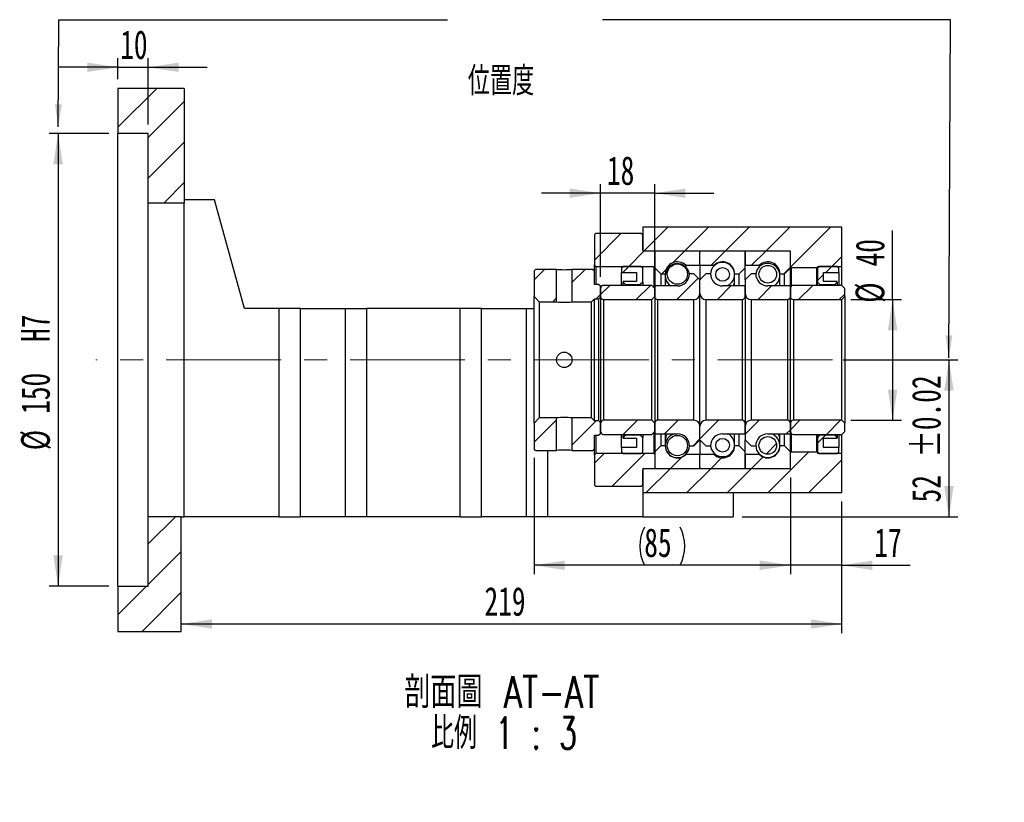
# Model space of a CAD drawing. Header units: millimetres. Extents: x 21 to 284, y 4 to 206.
# Tile 2 of 4: x 175 to 284, y 4 to 90. Entities that reach past the tile are written whole.
import ezdxf

# ---------------------------------------------------------------- set-up
doc = ezdxf.new("R2010")
doc.units = ezdxf.units.MM
doc.linetypes.add('CENTERX2', pattern=[20.32, 12.7, -2.54, 2.54, -2.54])
doc.layers.add('圖層0', color=7, linetype='Continuous')
doc.styles.add('SLDTEXTSTYLE0', font='TXT', dxfattribs={"width": 0.7})
doc.styles.add('SLDTEXTSTYLE1', font='TXT', dxfattribs={"width": 0.7, "bigfont": 'bigfont'})
doc.styles.add('SLDTEXTSTYLE4', font='TXT', dxfattribs={"width": 0.75, "bigfont": 'bigfont'})
doc.styles.add('SLDTEXTSTYLE5', font='TXT', dxfattribs={"width": 0.65625, "bigfont": 'bigfont'})
doc.dimstyles.new('SLDDIMSTYLE3', dxfattribs={"dimtxt": 3.389974, "dimasz": 2.5, "dimexe": 0, "dimexo": 0.0625, "dimgap": 0.847493, "dimtad": 1, "dimlfac": 3, "dimrnd": 1e-09, "dimzin": 12, "dimdsep": 46, "dimtxsty": 'SLDTEXTSTYLE0', "dimsah": 1, "dimcen": 0.09, "dimadec": 0, "dimazin": 3, "dimtfac": 1, "dimtofl": 0, "dimtmove": 0, "dimatfit": 3, "dimfxl": 0, "dimfrac": 2, "dimtolj": 1, "dimtzin": 12, "dimarcsym": 0})
doc.dimstyles.new('SLDDIMSTYLE5', dxfattribs={"dimtxt": 3.389974, "dimasz": 2.5, "dimexe": 0, "dimexo": 0.0625, "dimgap": 0.847493, "dimtad": 1, "dimlfac": 3, "dimrnd": 1e-09, "dimzin": 12, "dimdsep": 46, "dimtxsty": 'SLDTEXTSTYLE0', "dimsah": 1, "dimcen": 0.09, "dimadec": 0, "dimazin": 3, "dimtol": 1, "dimtp": 0.02, "dimtm": 0.02, "dimtfac": 1, "dimtofl": 0, "dimtmove": 0, "dimatfit": 3, "dimfxl": 0, "dimfrac": 2, "dimtolj": 1, "dimarcsym": 0})
doc.dimstyles.new('SLDDIMSTYLE6', dxfattribs={"dimtxt": 3.389974, "dimasz": 2.5, "dimexe": 0, "dimexo": 0.0625, "dimgap": 0.847493, "dimtad": 1, "dimlfac": 3, "dimrnd": 1e-09, "dimzin": 12, "dimdsep": 46, "dimtxsty": 'SLDTEXTSTYLE0', "dimsah": 1, "dimcen": 0.09, "dimadec": 0, "dimazin": 3, "dimtfac": 1, "dimtmove": 0, "dimatfit": 0, "dimfxl": 0, "dimfrac": 2, "dimtolj": 1, "dimtzin": 12, "dimarcsym": 0})

# ---------------------------------------------------------------- blocks, each defined once
blk = doc.blocks.new('_D_12')
at = {"layer": '圖層0', "color": 7}
for p, q in [((266.46, 52.82), (279.15, 52.82)), ((278.15, 52.82), (278.15, 35.48)), ((255.29, 35.48), (279.15, 35.48))]:
    blk.add_line(p, q, dxfattribs=at)
for points in [[(278.15, 52.82), (277.63, 49.43), (278.67, 49.43)], [(278.15, 35.48), (278.67, 38.87), (277.63, 38.87)]]:
    blk.add_solid(points, dxfattribs=at)
at = {"layer": '圖層0', "color": 7, "char_height": 3.175, "attachment_point": 1, "rotation": 90, "style": 'SLDTEXTSTYLE0'}
for s, insert in [('±0.02', (274.05, 42.03)), ('52', (274.05, 37.06))]:
    blk.add_mtext(s, dxfattribs=dict(at, insert=insert))
blk = doc.blocks.new('_D_13')
at = {"layer": '圖層0', "color": 7}
for p, q in [((260.63, 39.82), (260.63, 29.12)), ((266.29, 37.15), (266.29, 29.12)), ((260.63, 30.12), (254.11, 30.12)), ((266.29, 30.12), (260.63, 30.12)), ((266.29, 30.12), (273.87, 30.12))]:
    blk.add_line(p, q, dxfattribs=at)
for points in [[(260.63, 30.12), (257.24, 30.64), (257.24, 29.59)], [(266.29, 30.12), (269.68, 29.59), (269.68, 30.64)]]:
    blk.add_solid(points, dxfattribs=at)
at = {"layer": '圖層0', "color": 7, "insert": (269.9, 34.21), "char_height": 3.175, "attachment_point": 1, "style": 'SLDTEXTSTYLE0'}
blk.add_mtext('17', dxfattribs=at)
blk = doc.blocks.new('_D_14')
at = {"layer": '圖層0', "color": 7}
for p, q in [((186.29, 83.82), (186.29, 86.14)), ((189.63, 78.82), (189.63, 86.14)), ((186.29, 85.14), (179.77, 85.14)), ((186.29, 85.14), (189.63, 85.14)), ((189.63, 85.14), (196.15, 85.14))]:
    blk.add_line(p, q, dxfattribs=at)
for points in [[(186.29, 85.14), (182.9, 85.66), (182.9, 84.62)], [(189.63, 85.14), (193.02, 84.62), (193.02, 85.66)]]:
    blk.add_solid(points, dxfattribs=at)
at = {"layer": '圖層0', "color": 7, "insert": (186.54, 89.23), "char_height": 3.175, "attachment_point": 1, "style": 'SLDTEXTSTYLE0'}
blk.add_mtext('10', dxfattribs=at)
blk = doc.blocks.new('_D_15')
at = {"layer": '圖層0', "color": 7}
for p, q in [((185.29, 77.82), (178.67, 77.82)), ((179.67, 77.82), (179.67, 27.82)), ((185.29, 27.82), (178.67, 27.82))]:
    blk.add_line(p, q, dxfattribs=at)
for points in [[(179.67, 77.82), (179.15, 74.43), (180.19, 74.43)], [(179.67, 27.82), (180.19, 31.21), (179.15, 31.21)]]:
    blk.add_solid(points, dxfattribs=at)
at = {"layer": '圖層0', "color": 7, "char_height": 3.175, "attachment_point": 1, "rotation": 90, "style": 'SLDTEXTSTYLE0'}
for s, insert in [('H7', (175.58, 54.79)), ('150', (175.58, 46.85)), ('%%c', (175.58, 42.83))]:
    blk.add_mtext(s, dxfattribs=dict(at, insert=insert))
blk = doc.blocks.new('_D_16')
at = {"layer": '圖層0', "color": 7}
for p, q in [((271.92, 59.48), (271.92, 67.12)), ((267.29, 59.48), (272.92, 59.48)), ((271.92, 59.48), (271.92, 46.15)), ((267.29, 46.15), (272.92, 46.15))]:
    blk.add_line(p, q, dxfattribs=at)
for points in [[(271.92, 59.48), (271.4, 56.09), (272.45, 56.09)], [(271.92, 46.15), (272.45, 49.54), (271.4, 49.54)]]:
    blk.add_solid(points, dxfattribs=at)
at = {"layer": '圖層0', "color": 7, "char_height": 3.175, "attachment_point": 1, "rotation": 90, "style": 'SLDTEXTSTYLE0'}
for s, insert in [('40', (267.83, 63.14)), ('%%c', (267.83, 59.12))]:
    blk.add_mtext(s, dxfattribs=dict(at, insert=insert))
blk = doc.blocks.new('_D_17')
at = {"layer": '圖層0', "color": 7}
for p, q in [((232.29, 41.98), (232.29, 29.12)), ((260.63, 39.82), (260.63, 29.12)), ((260.63, 30.12), (232.29, 30.12))]:
    blk.add_line(p, q, dxfattribs=at)
for centre, start, end in [((248.71, 32.23), 153.4349, 206.5651), ((244.21, 32.23), 333.4349, 26.5651)]:
    blk.add_arc(centre, 4.73, start, end, dxfattribs=at)
for points in [[(232.29, 30.12), (235.68, 29.59), (235.68, 30.64)], [(260.63, 30.12), (257.24, 30.64), (257.24, 29.59)]]:
    blk.add_solid(points, dxfattribs=at)
at = {"layer": '圖層0', "color": 7, "insert": (244.47, 34.21), "char_height": 3.175, "attachment_point": 1, "style": 'SLDTEXTSTYLE0'}
blk.add_mtext('85', dxfattribs=at)
blk = doc.blocks.new('_D_18')
at = {"layer": '圖層0', "color": 7}
for p, q in [((266.29, 37.15), (266.29, 22.63)), ((266.29, 23.63), (193.29, 23.63))]:
    blk.add_line(p, q, dxfattribs=at)
for points in [[(193.29, 23.63), (196.68, 23.11), (196.68, 24.15)], [(266.29, 23.63), (262.9, 24.15), (262.9, 23.11)]]:
    blk.add_solid(points, dxfattribs=at)
at = {"layer": '圖層0', "color": 7, "insert": (226.81, 27.72), "char_height": 3.175, "attachment_point": 1, "style": 'SLDTEXTSTYLE0'}
blk.add_mtext('219', dxfattribs=at)
blk = doc.blocks.new('_D_19')
at = {"layer": '圖層0', "color": 7}
for p, q in [((239.63, 61.98), (239.63, 72.23)), ((245.63, 61.98), (245.63, 72.23)), ((239.63, 71.23), (233.11, 71.23)), ((245.63, 71.23), (239.63, 71.23)), ((245.63, 71.23), (252.15, 71.23))]:
    blk.add_line(p, q, dxfattribs=at)
for points in [[(239.63, 71.23), (236.24, 71.75), (236.24, 70.71)], [(245.63, 71.23), (249.02, 70.71), (249.02, 71.75)]]:
    blk.add_solid(points, dxfattribs=at)
at = {"layer": '圖層0', "color": 7, "insert": (240.35, 75.32), "char_height": 3.175, "attachment_point": 1, "style": 'SLDTEXTSTYLE0'}
blk.add_mtext('18', dxfattribs=at)
blk = doc.blocks.new('SW_NOTE_4')
at = {"layer": '圖層0', "color": 0, "char_height": 3.5, "attachment_point": 2}
for s, insert, style in [('\\M+19655\\M+196CA\\M+19AA4 AT-AT', (13.45, 4.51), 'SLDTEXTSTYLE4'), ('\\M+194E4\\M+197E1 1 : 3', (13.7, -0.01), 'SLDTEXTSTYLE5')]:
    blk.add_mtext(s, dxfattribs=dict(at, insert=insert, style=style))

msp = doc.modelspace()

# ---------------------------------------------------------------- hatches: boundary and pattern name
at = {"linetype": 'Continuous', "lineweight": 18}
h = msp.add_hatch(dxfattribs=at)
h.set_pattern_fill('ANSI31', style=0)
edge = h.paths.add_edge_path(flags=0)
edge.add_line((250.5275, 64.8154), (245.7275, 64.8154))
edge.add_arc((245.7275, 64.7154), 0.1, 90, 180)
edge.add_line((245.6275, 64.7154), (245.6275, 62.9821))
edge.add_line((245.6275, 62.9821), (246.2942, 62.3154))
edge.add_line((246.2942, 62.3154), (246.7942, 62.3154))
edge.add_arc((248.1275, 62.3154), 1.3333, 45.438688, 180, ccw=False)
edge.add_line((249.0631, 63.2654), (250.6275, 63.2654))
edge.add_line((250.6275, 63.2654), (250.6275, 64.7154))
edge.add_arc((250.5275, 64.7154), 0.1, 0, 90)
h = msp.add_hatch(dxfattribs=at)
h.set_pattern_fill('ANSI31', style=0)
edge = h.paths.add_edge_path(flags=0)
edge.add_line((255.6275, 62.9821), (255.6275, 64.7154))
edge.add_arc((255.5275, 64.7154), 0.1, 0, 90)
edge.add_line((255.5275, 64.8154), (250.7275, 64.8154))
edge.add_arc((250.7275, 64.7154), 0.1, 90, 180)
edge.add_line((250.6275, 64.7154), (250.6275, 63.2654))
edge.add_line((250.6275, 63.2654), (252.1919, 63.2654))
edge.add_arc((253.1275, 62.3154), 1.3333, 0, 134.561312, ccw=False)
edge.add_line((254.4608, 62.3154), (254.9608, 62.3154))
edge.add_line((254.9608, 62.3154), (255.6275, 62.9821))
h = msp.add_hatch(dxfattribs=at)
h.set_pattern_fill('ANSI31', style=0)
edge = h.paths.add_edge_path(flags=0)
edge.add_line((260.6275, 62.9821), (260.6275, 64.7154))
edge.add_arc((260.5275, 64.7154), 0.1, 0, 90)
edge.add_line((260.5275, 64.8154), (255.7275, 64.8154))
edge.add_arc((255.7275, 64.7154), 0.1, 90, 180)
edge.add_line((255.6275, 64.7154), (255.6275, 63.2654))
edge.add_line((255.6275, 63.2654), (257.1919, 63.2654))
edge.add_arc((258.1275, 62.3154), 1.3333, 0, 134.561312, ccw=False)
edge.add_line((259.4608, 62.3154), (259.9608, 62.3154))
edge.add_line((259.9608, 62.3154), (260.6275, 62.9821))
h = msp.add_hatch(dxfattribs=at)
h.set_pattern_fill('ANSI31', style=0)
edge = h.paths.add_edge_path(flags=0)
edge.add_arc((248.1275, 62.2879), 1.121, 0, 360)
h = msp.add_hatch(dxfattribs=at)
h.set_pattern_fill('ANSI31', style=0)
edge = h.paths.add_edge_path(flags=0)
edge.add_arc((258.1275, 62.2717), 0.9747, 0, 360)
h = msp.add_hatch(dxfattribs=at)
h.set_pattern_fill('ANSI31', style=0)
h.paths.add_polyline_path([(232.4608, 62.8154), (232.2942, 62.6487), (232.2942, 59.7987), (232.8608, 59.2321), (234.7775, 59.2321), (234.7775, 62.8154)], flags=0)
h = msp.add_hatch(dxfattribs=at)
h.set_pattern_fill('ANSI31', style=0)
h.paths.add_polyline_path([(239.6275, 60.982), (239.4608, 61.1487), (238.9608, 61.1487), (238.9608, 62.6487), (238.7942, 62.8154), (236.4775, 62.8154), (236.4775, 59.2321), (238.6275, 59.2321), (238.9608, 59.5654), (239.4608, 59.5654), (239.6275, 59.732)], flags=0)
h = msp.add_hatch(dxfattribs=at)
h.set_pattern_fill('ANSI31', style=0)
edge = h.paths.add_edge_path(flags=0)
edge.add_line((250.6275, 60.1487), (250.6275, 61.6487))
edge.add_line((250.6275, 61.6487), (249.9608, 62.3154))
edge.add_line((249.9608, 62.3154), (249.4608, 62.3154))
edge.add_arc((248.1275, 62.3154), 1.3333, 270, 360, ccw=False)
edge.add_line((248.1275, 60.9821), (245.6275, 60.9821))
edge.add_line((245.6275, 60.9821), (245.6275, 59.8154))
edge.add_arc((245.9608, 59.8154), 0.3333, 180, 270)
edge.add_line((245.9608, 59.4821), (249.9608, 59.4821))
edge.add_arc((249.9608, 60.1487), 0.6667, 270, 360)
h = msp.add_hatch(dxfattribs=at)
h.set_pattern_fill('ANSI31', style=0)
edge = h.paths.add_edge_path(flags=0)
edge.add_line((251.7942, 62.3154), (251.2942, 62.3154))
edge.add_line((251.2942, 62.3154), (250.6275, 61.6487))
edge.add_line((250.6275, 61.6487), (250.6275, 60.1487))
edge.add_arc((251.2942, 60.1487), 0.6667, 180, 270)
edge.add_line((251.2942, 59.4821), (255.2942, 59.4821))
edge.add_arc((255.2942, 59.8154), 0.3333, 270, 360)
edge.add_line((255.6275, 59.8154), (255.6275, 60.9821))
edge.add_line((255.6275, 60.9821), (253.1275, 60.9821))
edge.add_arc((253.1275, 62.3154), 1.3333, 180, 270, ccw=False)
h = msp.add_hatch(dxfattribs=at)
h.set_pattern_fill('ANSI31', style=0)
edge = h.paths.add_edge_path(flags=0)
edge.add_arc((253.1275, 62.2516), 0.7546, 0, 360)
h = msp.add_hatch(dxfattribs=at)
h.set_pattern_fill('ANSI31', style=0)
edge = h.paths.add_edge_path(flags=0)
edge.add_line((256.7942, 62.3154), (256.2942, 62.3154))
edge.add_line((256.2942, 62.3154), (255.6275, 61.6487))
edge.add_line((255.6275, 61.6487), (255.6275, 60.1487))
edge.add_arc((256.2942, 60.1487), 0.6667, 180, 270)
edge.add_line((256.2942, 59.4821), (260.2942, 59.4821))
edge.add_arc((260.2942, 59.8154), 0.3333, 270, 360)
edge.add_line((260.6275, 59.8154), (260.6275, 60.982))
edge.add_line((260.6275, 60.982), (258.1275, 60.9821))
edge.add_arc((258.1275, 62.3154), 1.3333, 180, 270, ccw=False)
h = msp.add_hatch(dxfattribs=at)
h.set_pattern_fill('ANSI31', style=0)
edge = h.paths.add_edge_path(flags=0)
edge.add_line((245.2942, 59.4821), (245.6275, 59.8154))
edge.add_line((245.6275, 59.8154), (245.6275, 60.7154))
edge.add_line((245.6275, 60.7154), (245.2942, 61.0487))
edge.add_line((245.2942, 61.0487), (239.9608, 61.0487))
edge.add_arc((239.9608, 60.7154), 0.3333, 90, 180)
edge.add_line((239.6275, 60.7154), (239.6275, 59.8154))
edge.add_arc((239.9608, 59.8154), 0.3333, 180, 270)
edge.add_line((239.9608, 59.4821), (245.2942, 59.4821))
h = msp.add_hatch(dxfattribs=at)
h.set_pattern_fill('ANSI31', style=0)
edge = h.paths.add_edge_path(flags=0)
edge.add_line((266.2942, 59.4821), (266.6275, 59.8154))
edge.add_line((266.6275, 59.8154), (266.6275, 60.7154))
edge.add_line((266.6275, 60.7154), (266.2942, 61.0487))
edge.add_line((266.2942, 61.0487), (260.9608, 61.0487))
edge.add_arc((260.9608, 60.7154), 0.3333, 90, 180)
edge.add_line((260.6275, 60.7154), (260.6275, 59.8154))
edge.add_arc((260.9608, 59.8154), 0.3333, 180, 270)
edge.add_line((260.9608, 59.4821), (266.2942, 59.4821))
h = msp.add_hatch(dxfattribs=at)
h.set_pattern_fill('ANSI31', style=0)
h.paths.add_polyline_path([(232.2942, 42.9821), (232.4608, 42.8154), (234.7775, 42.8154), (234.7775, 46.3987), (232.8608, 46.3987), (232.2942, 45.832)], flags=0)
h = msp.add_hatch(dxfattribs=at)
h.set_pattern_fill('ANSI31', style=0)
h.paths.add_polyline_path([(238.7942, 42.8154), (238.9608, 42.9821), (238.9608, 44.4821), (239.4608, 44.4821), (239.6275, 44.6487), (239.6275, 45.8987), (239.4608, 46.0654), (238.9608, 46.0654), (238.6275, 46.3987), (236.4775, 46.3987), (236.4775, 42.8154)], flags=0)
h = msp.add_hatch(dxfattribs=at)
h.set_pattern_fill('ANSI31', style=0)
edge = h.paths.add_edge_path(flags=0)
edge.add_line((245.6275, 45.8154), (245.2942, 46.1487))
edge.add_line((245.2942, 46.1487), (239.9608, 46.1487))
edge.add_arc((239.9608, 45.8154), 0.3333, 90, 180)
edge.add_line((239.6275, 45.8154), (239.6275, 44.9154))
edge.add_arc((239.9608, 44.9154), 0.3333, 180, 270)
edge.add_line((239.9608, 44.5821), (245.2942, 44.5821))
edge.add_line((245.2942, 44.5821), (245.6275, 44.9154))
edge.add_line((245.6275, 44.9154), (245.6275, 45.8154))
h = msp.add_hatch(dxfattribs=at)
h.set_pattern_fill('ANSI31', style=0)
edge = h.paths.add_edge_path(flags=0)
edge.add_line((249.4608, 43.3154), (249.9608, 43.3154))
edge.add_line((249.9608, 43.3154), (250.6275, 43.9821))
edge.add_line((250.6275, 43.9821), (250.6275, 45.4821))
edge.add_arc((249.9608, 45.4821), 0.6667, 0, 90)
edge.add_line((249.9608, 46.1487), (245.9608, 46.1487))
edge.add_arc((245.9608, 45.8154), 0.3333, 90, 180)
edge.add_line((245.6275, 45.8154), (245.6275, 44.6487))
edge.add_line((245.6275, 44.6487), (248.1275, 44.6487))
edge.add_arc((248.1275, 43.3154), 1.3333, 0, 90, ccw=False)
h = msp.add_hatch(dxfattribs=at)
h.set_pattern_fill('ANSI31', style=0)
edge = h.paths.add_edge_path(flags=0)
edge.add_line((250.6275, 45.4821), (250.6275, 43.9821))
edge.add_line((250.6275, 43.9821), (251.2942, 43.3154))
edge.add_line((251.2942, 43.3154), (251.7942, 43.3154))
edge.add_arc((253.1275, 43.3154), 1.3333, 90, 180, ccw=False)
edge.add_line((253.1275, 44.6487), (255.6275, 44.6487))
edge.add_line((255.6275, 44.6487), (255.6275, 45.8154))
edge.add_arc((255.2942, 45.8154), 0.3333, 0, 90)
edge.add_line((255.2942, 46.1487), (251.2942, 46.1487))
edge.add_arc((251.2942, 45.4821), 0.6667, 90, 180)
h = msp.add_hatch(dxfattribs=at)
h.set_pattern_fill('ANSI31', style=0)
edge = h.paths.add_edge_path(flags=0)
edge.add_line((255.6275, 45.4821), (255.6275, 43.9821))
edge.add_line((255.6275, 43.9821), (256.2942, 43.3154))
edge.add_line((256.2942, 43.3154), (256.7942, 43.3154))
edge.add_arc((258.1275, 43.3154), 1.3333, 90, 180, ccw=False)
edge.add_line((258.1275, 44.6487), (260.6275, 44.6487))
edge.add_line((260.6275, 44.6487), (260.6275, 45.8154))
edge.add_arc((260.2942, 45.8154), 0.3333, 0, 90)
edge.add_line((260.2942, 46.1487), (256.2942, 46.1487))
edge.add_arc((256.2942, 45.4821), 0.6667, 90, 180)
h = msp.add_hatch(dxfattribs=at)
h.set_pattern_fill('ANSI31', style=0)
edge = h.paths.add_edge_path(flags=0)
edge.add_line((266.6275, 45.8154), (266.2942, 46.1487))
edge.add_line((266.2942, 46.1487), (260.9608, 46.1487))
edge.add_arc((260.9608, 45.8154), 0.3333, 90, 180)
edge.add_line((260.6275, 45.8154), (260.6275, 44.9154))
edge.add_arc((260.9608, 44.9154), 0.3333, 180, 270)
edge.add_line((260.9608, 44.5821), (266.2942, 44.5821))
edge.add_line((266.2942, 44.5821), (266.6275, 44.9154))
edge.add_line((266.6275, 44.9154), (266.6275, 45.8154))
h = msp.add_hatch(dxfattribs=at)
h.set_pattern_fill('ANSI31', style=0)
edge = h.paths.add_edge_path(flags=0)
edge.add_arc((248.1275, 43.3429), 1.121, 0, 360)
h = msp.add_hatch(dxfattribs=at)
h.set_pattern_fill('ANSI31', style=0)
edge = h.paths.add_edge_path(flags=0)
edge.add_arc((253.1275, 43.3792), 0.7546, 0, 360)
h = msp.add_hatch(dxfattribs=at)
h.set_pattern_fill('ANSI31', style=0)
edge = h.paths.add_edge_path(flags=0)
edge.add_arc((258.1275, 43.3591), 0.9747, 0, 360)
h = msp.add_hatch(dxfattribs=at)
h.set_pattern_fill('ANSI31', style=0)
edge = h.paths.add_edge_path(flags=0)
edge.add_line((245.6275, 42.6487), (245.6275, 40.9154))
edge.add_arc((245.7275, 40.9154), 0.1, 180, 270)
edge.add_line((245.7275, 40.8154), (250.5275, 40.8154))
edge.add_arc((250.5275, 40.9154), 0.1, 270, 360)
edge.add_line((250.6275, 40.9154), (250.6275, 42.3654))
edge.add_line((250.6275, 42.3654), (249.0631, 42.3654))
edge.add_arc((248.1275, 43.3154), 1.3333, 180, 314.561312, ccw=False)
edge.add_line((246.7942, 43.3154), (246.2942, 43.3154))
edge.add_line((246.2942, 43.3154), (245.6275, 42.6487))
h = msp.add_hatch(dxfattribs=at)
h.set_pattern_fill('ANSI31', style=0)
edge = h.paths.add_edge_path(flags=0)
edge.add_line((250.7275, 40.8154), (255.5275, 40.8154))
edge.add_arc((255.5275, 40.9154), 0.1, 270, 360)
edge.add_line((255.6275, 40.9154), (255.6275, 42.6487))
edge.add_line((255.6275, 42.6487), (254.9608, 43.3154))
edge.add_line((254.9608, 43.3154), (254.4608, 43.3154))
edge.add_arc((253.1275, 43.3154), 1.3333, 225.438688, 360, ccw=False)
edge.add_line((252.1919, 42.3654), (250.6275, 42.3654))
edge.add_line((250.6275, 42.3654), (250.6275, 40.9154))
edge.add_arc((250.7275, 40.9154), 0.1, 180, 270)
h = msp.add_hatch(dxfattribs=at)
h.set_pattern_fill('ANSI31', style=0)
edge = h.paths.add_edge_path(flags=0)
edge.add_line((255.7275, 40.8154), (260.5275, 40.8154))
edge.add_arc((260.5275, 40.9154), 0.1, 270, 360)
edge.add_line((260.6275, 40.9154), (260.6275, 42.6487))
edge.add_line((260.6275, 42.6487), (259.9608, 43.3154))
edge.add_line((259.9608, 43.3154), (259.4608, 43.3154))
edge.add_arc((258.1275, 43.3154), 1.3333, 225.438688, 360, ccw=False)
edge.add_line((257.1919, 42.3654), (255.6275, 42.3654))
edge.add_line((255.6275, 42.3654), (255.6275, 40.9154))
edge.add_arc((255.7275, 40.9154), 0.1, 180, 270)
at = {"layer": '圖層0', "linetype": 'Continuous', "lineweight": 18}
h = msp.add_hatch(dxfattribs=at)
h.set_pattern_fill('ANSI31', color=256, style=0)
h.paths.add_polyline_path([(193.6275, 70.1487), (193.6275, 82.8154), (186.2942, 82.8154), (186.2942, 77.8154), (189.6275, 77.8154), (189.6275, 70.1487)], flags=0)
h = msp.add_hatch(dxfattribs=at)
h.set_pattern_fill('ANSI31', color=256, style=0)
edge = h.paths.add_edge_path(flags=0)
edge.add_line((239.1275, 66.8154), (238.9608, 66.6487))
edge.add_line((238.9608, 66.6487), (238.9608, 63.3154))
edge.add_line((238.9608, 63.3154), (239.1275, 63.1487))
edge.add_line((239.1275, 63.1487), (245.5775, 63.1487))
edge.add_line((245.5775, 63.1487), (245.6775, 63.2487))
edge.add_line((245.6775, 63.2487), (245.6775, 64.7154))
edge.add_line((245.6775, 64.7154), (245.5775, 64.8154))
edge.add_line((245.5775, 64.8154), (244.4275, 64.8154))
edge.add_arc((244.4275, 64.9487), 0.1333, 180, 270, ccw=False)
edge.add_line((244.2942, 64.9487), (244.2942, 66.6487))
edge.add_line((244.2942, 66.6487), (244.1275, 66.8154))
edge.add_line((244.1275, 66.8154), (239.1275, 66.8154))
h = msp.add_hatch(dxfattribs=at)
h.set_pattern_fill('ANSI31', color=256, style=0)
h.paths.add_polyline_path([(266.2942, 63.1487), (266.2942, 67.4821), (244.2942, 67.4821), (244.2942, 64.8154), (260.6275, 64.8154), (260.6275, 63.0487), (260.6942, 62.9821), (263.5608, 62.9821), (263.6275, 63.0487), (263.6275, 63.1487)], flags=0)
h = msp.add_hatch(dxfattribs=at)
h.set_pattern_fill('ANSI31', color=256, style=0)
h.paths.add_polyline_path([(243.6275, 62.482), (243.6275, 61.4821), (242.1275, 61.4821), (242.1275, 61.4154), (242.3942, 61.1487), (244.0275, 61.1487), (244.2942, 61.4154), (244.2942, 62.9821), (244.1275, 63.1487), (242.1275, 63.1487), (241.9608, 62.9821), (241.9608, 62.482)], flags=0)
h = msp.add_hatch(dxfattribs=at)
h.set_pattern_fill('ANSI31', color=256, style=0)
h.paths.add_polyline_path([(265.7942, 61.4154), (265.7942, 61.4821), (264.2942, 61.4821), (264.2942, 62.482), (265.9608, 62.482), (265.9608, 62.9821), (265.7942, 63.1487), (263.7942, 63.1487), (263.6275, 62.9821), (263.6275, 61.4154), (263.8942, 61.1487), (265.5275, 61.1487)], flags=0)
h = msp.add_hatch(dxfattribs=at)
h.set_pattern_fill('ANSI31', color=256, style=0)
h.paths.add_polyline_path([(242.1275, 44.2154), (242.1275, 44.1487), (243.6275, 44.1487), (243.6275, 43.1487), (241.9608, 43.1487), (241.9608, 42.6487), (242.1275, 42.4821), (244.1275, 42.4821), (244.2942, 42.6487), (244.2942, 44.2154), (244.0275, 44.4821), (242.3942, 44.4821)], flags=0)
h = msp.add_hatch(dxfattribs=at)
h.set_pattern_fill('ANSI31', color=256, style=0)
h.paths.add_polyline_path([(264.2942, 43.1487), (264.2942, 44.1487), (265.7942, 44.1487), (265.7942, 44.2154), (265.5275, 44.4821), (263.8942, 44.4821), (263.6275, 44.2154), (263.6275, 42.6487), (263.7942, 42.4821), (265.7942, 42.4821), (265.9608, 42.6487), (265.9608, 43.1487)], flags=0)
h = msp.add_hatch(dxfattribs=at)
h.set_pattern_fill('ANSI31', color=256, style=0)
edge = h.paths.add_edge_path(flags=0)
edge.add_line((238.9608, 38.9821), (239.1275, 38.8154))
edge.add_line((239.1275, 38.8154), (244.1275, 38.8154))
edge.add_line((244.1275, 38.8154), (244.2942, 38.9821))
edge.add_line((244.2942, 38.9821), (244.2942, 40.682))
edge.add_arc((244.4275, 40.682), 0.1333, 90, 180, ccw=False)
edge.add_line((244.4275, 40.8154), (245.5775, 40.8154))
edge.add_line((245.5775, 40.8154), (245.6775, 40.9154))
edge.add_line((245.6775, 40.9154), (245.6775, 42.3821))
edge.add_line((245.6775, 42.3821), (245.5775, 42.4821))
edge.add_line((245.5775, 42.4821), (239.1275, 42.4821))
edge.add_line((239.1275, 42.4821), (238.9608, 42.3154))
edge.add_line((238.9608, 42.3154), (238.9608, 38.9821))
h = msp.add_hatch(dxfattribs=at)
h.set_pattern_fill('ANSI31', color=256, style=0)
h.paths.add_polyline_path([(244.2942, 40.8154), (244.2942, 38.1487), (266.2942, 38.1487), (266.2942, 42.4821), (263.6275, 42.4821), (263.6275, 42.5821), (263.5608, 42.6487), (260.6942, 42.6487), (260.6275, 42.5821), (260.6275, 40.8154)], flags=0)
h = msp.add_hatch(dxfattribs=at)
h.set_pattern_fill('ANSI31', color=256, style=0)
h.paths.add_polyline_path([(189.6275, 35.482), (189.6275, 27.8154), (186.2942, 27.8154), (186.2942, 22.8154), (193.2942, 22.8154), (193.2942, 35.482)], flags=0)

# ---------------------------------------------------------------- linework, layer by layer
at = {"color": 7, "linetype": 'Continuous', "lineweight": 25}
for p, q in [((186.2942, 82.8154), (186.2942, 77.8154)), ((193.6275, 82.8154), (186.2942, 82.8154)), ((193.6275, 82.8154), (193.6275, 70.1487)), ((189.6275, 77.8154), (186.2942, 77.8154)), ((186.2942, 27.8154), (186.2942, 77.8154)), ((189.6275, 70.1487), (189.6275, 77.8154)), ((189.6275, 35.482), (189.6275, 70.1487)), ((189.6275, 70.1487), (193.6275, 70.1487)), ((196.9608, 70.482), (193.6275, 70.482)), ((193.6275, 35.4824), (193.6275, 70.1487)), ((200.2942, 58.4821), (196.9608, 70.482)), ((238.9608, 66.6487), (239.1275, 66.8154)), ((238.9608, 66.6487), (238.9608, 63.3154)), ((239.1275, 66.8154), (244.1275, 66.8154)), ((244.1275, 66.8154), (244.2942, 66.6487)), ((244.2942, 67.4821), (244.2942, 64.8154)), ((266.2942, 67.4821), (244.2942, 67.4821)), ((244.2942, 64.9487), (244.2942, 66.6487)), ((266.2942, 63.1487), (266.2942, 67.4821)), ((260.6275, 64.8154), (244.2942, 64.8154)), ((245.5775, 64.8154), (244.4275, 64.8154)), ((245.5775, 64.8154), (245.6775, 64.7154)), ((245.6275, 64.7154), (245.6275, 62.9821)), ((245.6775, 63.2487), (245.6775, 64.7154)), ((250.5275, 64.8154), (245.7275, 64.8154)), ((250.6275, 63.2654), (250.6275, 64.7154)), ((255.5275, 64.8154), (250.7275, 64.8154)), ((255.6275, 64.7154), (255.6275, 63.2654)), ((255.6275, 62.9821), (255.6275, 64.7154)), ((260.5275, 64.8154), (255.7275, 64.8154)), ((260.6275, 63.0487), (260.6275, 64.8154)), ((260.6275, 62.9821), (260.6275, 64.7154)), ((239.1275, 63.1487), (238.9608, 63.3154)), ((238.9608, 62.6487), (238.9608, 63.3154)), ((239.1275, 63.1487), (245.5775, 63.1487)), ((239.1275, 63.1487), (239.1275, 61.1487)), ((241.9608, 62.9821), (242.1275, 63.1487)), ((244.1275, 63.1487), (242.1275, 63.1487)), ((244.1275, 63.1487), (244.2942, 62.9821)), ((245.6775, 63.2487), (245.5775, 63.1487)), ((245.5775, 60.7654), (245.5775, 63.1487)), ((249.0631, 63.2654), (249.0631, 63.0576)), ((249.0631, 63.2654), (250.6275, 63.2654)), ((250.6275, 63.2654), (250.6275, 61.6487)), ((250.6275, 63.2654), (252.1919, 63.2654)), ((252.1919, 63.2016), (252.1919, 63.2654)), ((255.6275, 63.2654), (257.1919, 63.2654)), ((257.1919, 63.095), (257.1919, 63.2654)), ((263.6275, 62.9821), (263.7942, 63.1487)), ((263.6275, 63.1487), (266.2942, 63.1487)), ((263.6275, 63.1487), (263.6275, 63.0487)), ((265.7942, 63.1487), (263.7942, 63.1487)), ((265.7942, 63.1487), (265.9608, 62.9821)), ((266.2942, 61.0487), (266.2942, 63.1487)), ((232.2942, 62.6487), (232.4608, 62.8154)), ((232.2942, 62.6487), (232.2942, 59.7987)), ((234.7775, 62.8154), (232.4608, 62.8154)), ((234.7775, 59.2321), (234.7775, 62.8154)), ((236.4775, 62.8154), (236.4775, 59.2321)), ((238.7942, 62.8154), (236.4775, 62.8154)), ((238.7942, 62.8154), (238.9608, 62.6487)), ((238.9608, 61.1487), (238.9608, 62.6487)), ((241.9608, 62.9821), (241.9608, 62.482)), ((241.9608, 62.482), (243.6275, 62.482)), ((241.9608, 61.0487), (241.9608, 62.482)), ((243.6275, 62.482), (243.6275, 61.4821)), ((244.2942, 61.4154), (244.2942, 62.9821)), ((245.6275, 62.9821), (246.2942, 62.3154)), ((245.6275, 62.9821), (245.6275, 60.982)), ((246.2942, 62.3154), (246.2942, 60.982)), ((246.2942, 62.3154), (246.7942, 62.3154)), ((246.7942, 62.3154), (246.7942, 60.982)), ((249.9608, 62.3154), (249.4608, 62.3154)), ((250.6275, 61.6487), (249.9608, 62.3154)), ((251.2942, 62.3154), (250.6275, 61.6487)), ((251.7942, 62.3154), (251.2942, 62.3154)), ((254.4608, 60.982), (254.4608, 62.3154)), ((254.4608, 62.3154), (254.9608, 62.3154)), ((254.9608, 62.3154), (255.6275, 62.9821)), ((254.9608, 60.982), (254.9608, 62.3154)), ((255.6275, 61.6487), (255.6275, 62.9821)), ((256.2942, 62.3154), (255.6275, 61.6487)), ((256.7942, 62.3154), (256.2942, 62.3154)), ((259.4608, 60.982), (259.4608, 62.3154)), ((259.4608, 62.3154), (259.9608, 62.3154)), ((259.9608, 62.3154), (260.6275, 62.9821)), ((259.9608, 60.982), (259.9608, 62.3154)), ((260.6942, 62.9821), (260.6275, 63.0487)), ((260.6275, 60.982), (260.6275, 62.9821)), ((263.5608, 62.9821), (260.6942, 62.9821)), ((260.6942, 62.9821), (260.6942, 60.9154)), ((263.6275, 63.0487), (263.5608, 62.9821)), ((263.5608, 61.0487), (263.5608, 62.9821)), ((263.6275, 63.0487), (263.6275, 62.9821)), ((263.6275, 62.9821), (263.6275, 61.4154)), ((264.2942, 62.482), (265.9608, 62.482)), ((264.2942, 61.4821), (264.2942, 62.482)), ((265.9608, 62.482), (265.9608, 62.9821)), ((265.9608, 62.482), (265.9608, 61.0487)), ((239.4608, 61.1487), (238.9608, 61.1487)), ((239.4608, 61.1487), (239.6275, 60.982)), ((239.6275, 59.732), (239.6275, 60.982)), ((245.2942, 61.0487), (239.9608, 61.0487)), ((243.6275, 61.4821), (242.1275, 61.4821)), ((242.1275, 61.4821), (242.1275, 61.4154)), ((242.3942, 61.1487), (242.1275, 61.4154)), ((242.1275, 61.0487), (242.1275, 61.4154)), ((242.3942, 61.1487), (242.3942, 61.0487)), ((242.3942, 61.1487), (244.0275, 61.1487)), ((244.2942, 61.4154), (244.0275, 61.1487)), ((244.0275, 61.0487), (244.0275, 61.1487)), ((244.2942, 61.4154), (244.2942, 61.0487)), ((245.2942, 61.0487), (245.6275, 60.7154)), ((248.1275, 60.982), (245.6275, 60.982)), ((245.6275, 60.982), (245.6275, 59.8154)), ((250.6275, 60.1487), (250.6275, 61.6487)), ((255.6275, 60.982), (253.1275, 60.982)), ((255.6275, 61.6487), (255.6275, 60.1487)), ((255.6275, 59.8154), (255.6275, 60.982)), ((260.6275, 60.982), (258.1275, 60.982)), ((260.6275, 59.8154), (260.6275, 60.982)), ((266.2942, 61.0487), (260.9608, 61.0487)), ((263.8942, 61.1487), (263.6275, 61.4154)), ((263.6275, 61.0487), (263.6275, 61.4154)), ((263.8942, 61.1487), (263.8942, 61.0487)), ((263.8942, 61.1487), (265.5275, 61.1487)), ((265.7942, 61.4821), (264.2942, 61.4821)), ((265.7942, 61.4154), (265.5275, 61.1487)), ((265.5275, 61.0487), (265.5275, 61.1487)), ((265.7942, 61.4154), (265.7942, 61.4821)), ((265.7942, 61.4154), (265.7942, 61.0487)), ((266.2942, 61.0487), (266.6275, 60.7154)), ((239.6275, 60.7154), (239.6275, 59.8154)), ((245.6275, 59.8154), (245.6275, 60.7154)), ((250.6275, 45.4821), (250.6275, 60.1487)), ((260.6275, 60.7154), (260.6275, 59.8154)), ((266.6275, 59.8154), (266.6275, 60.7154)), ((232.8608, 59.2321), (232.2942, 59.7987)), ((232.2942, 45.832), (232.2942, 59.7987)), ((232.8608, 59.2321), (232.8608, 46.3987)), ((232.8608, 59.2321), (234.7775, 59.2321)), ((236.4775, 59.2321), (238.6275, 59.2321)), ((238.9608, 59.5654), (238.6275, 59.2321)), ((238.6275, 46.3987), (238.6275, 59.2321)), ((238.9608, 59.5654), (239.4608, 59.5654)), ((238.9608, 46.0654), (238.9608, 59.5654)), ((239.6275, 59.732), (239.4608, 59.5654)), ((239.4608, 46.0654), (239.4608, 59.5654)), ((239.6275, 59.732), (239.6275, 45.8987)), ((239.9608, 59.4821), (239.9608, 46.1487)), ((239.9608, 59.4821), (245.2942, 59.4821)), ((245.6275, 59.8154), (245.2942, 59.4821)), ((245.2942, 46.1487), (245.2942, 59.4821)), ((245.6275, 59.8154), (245.6275, 45.8154)), ((245.9608, 46.1487), (245.9608, 59.4821)), ((245.9608, 59.4821), (249.9608, 59.4821)), ((249.9608, 46.1487), (249.9608, 59.4821)), ((251.2942, 59.4821), (251.2942, 46.1487)), ((251.2942, 59.4821), (255.2942, 59.4821)), ((255.2942, 59.4821), (255.2942, 46.1487)), ((255.6275, 59.8154), (255.6275, 45.8154)), ((256.2942, 59.4821), (256.2942, 46.1487)), ((256.2942, 59.4821), (260.2942, 59.4821)), ((260.2942, 59.4821), (260.2942, 46.1487)), ((260.6275, 45.8154), (260.6275, 59.8154)), ((260.9608, 59.4821), (260.9608, 46.1487)), ((260.9608, 59.4821), (266.2942, 59.4821)), ((266.6275, 59.8154), (266.2942, 59.4821)), ((266.2942, 46.1487), (266.2942, 59.4821)), ((266.6275, 59.8154), (266.6275, 45.8154)), ((204.1275, 58.4821), (200.2942, 58.4821)), ((204.1275, 35.482), (204.1275, 58.4821)), ((206.4608, 58.4821), (204.1275, 58.4821)), ((206.4608, 35.482), (206.4608, 58.4821)), ((206.4608, 58.4821), (211.4608, 58.4821)), ((211.4608, 35.482), (211.4608, 58.4821)), ((211.4608, 58.4821), (213.7942, 58.4821)), ((213.7942, 35.482), (213.7942, 58.4821)), ((224.1275, 58.4821), (213.7942, 58.4821)), ((224.1275, 35.482), (224.1275, 58.4821)), ((226.4608, 58.4821), (224.1275, 58.4821)), ((226.4608, 35.482), (226.4608, 58.4821)), ((226.4608, 58.4821), (231.4608, 58.4821)), ((231.4608, 35.482), (231.4608, 58.4821)), ((231.4608, 58.4821), (232.2942, 58.4821)), ((232.2942, 45.832), (232.8608, 46.3987)), ((232.2942, 45.832), (232.2942, 42.9821)), ((234.7775, 46.3987), (232.8608, 46.3987)), ((234.7775, 42.8154), (234.7775, 46.3987)), ((238.6275, 46.3987), (236.4775, 46.3987)), ((236.4775, 46.3987), (236.4775, 42.8154)), ((238.6275, 46.3987), (238.9608, 46.0654)), ((239.4608, 46.0654), (238.9608, 46.0654)), ((239.4608, 46.0654), (239.6275, 45.8987)), ((239.6275, 44.6487), (239.6275, 45.8987)), ((239.6275, 45.8154), (239.6275, 44.9154)), ((245.2942, 46.1487), (239.9608, 46.1487)), ((245.2942, 46.1487), (245.6275, 45.8154)), ((245.6275, 44.9154), (245.6275, 45.8154)), ((245.6275, 45.8154), (245.6275, 44.6487)), ((249.9608, 46.1487), (245.9608, 46.1487)), ((255.2942, 46.1487), (251.2942, 46.1487)), ((255.6275, 44.6487), (255.6275, 45.8154)), ((260.2942, 46.1487), (256.2942, 46.1487)), ((260.6275, 45.8154), (260.6275, 44.9154)), ((260.6275, 44.6487), (260.6275, 45.8154)), ((266.2942, 46.1487), (260.9608, 46.1487)), ((266.2942, 46.1487), (266.6275, 45.8154)), ((266.6275, 44.9154), (266.6275, 45.8154)), ((239.6275, 44.6487), (239.4608, 44.4821)), ((245.6275, 44.9154), (245.2942, 44.582)), ((245.5775, 42.4821), (245.5775, 44.8654)), ((245.6275, 44.6487), (248.1275, 44.6487)), ((245.6275, 44.6487), (245.6275, 42.6487)), ((246.2942, 44.6487), (246.2942, 43.3154)), ((246.7942, 44.6487), (246.7942, 43.3154)), ((246.9309, 44.6487), (246.9653, 44.5834)), ((250.6275, 43.9821), (250.6275, 45.4821)), ((253.1275, 44.6487), (255.6275, 44.6487)), ((254.4608, 43.3154), (254.4608, 44.6487)), ((254.9608, 43.3154), (254.9608, 44.6487)), ((255.6275, 45.4821), (255.6275, 43.9821)), ((258.1275, 44.6487), (260.6275, 44.6487)), ((259.4608, 43.3154), (259.4608, 44.6487)), ((259.9608, 43.3154), (259.9608, 44.6487)), ((260.6275, 42.6487), (260.6275, 44.6487)), ((260.6942, 44.7154), (260.6942, 42.6487)), ((266.6275, 44.9154), (266.2942, 44.582)), ((238.9608, 44.4821), (239.4608, 44.4821)), ((238.9608, 42.9821), (238.9608, 44.4821)), ((239.1275, 44.4821), (239.1275, 42.4821)), ((239.9608, 44.582), (245.2942, 44.582)), ((241.9608, 43.1487), (241.9608, 44.582)), ((242.1275, 44.2154), (242.1275, 44.582)), ((242.1275, 44.2154), (242.3942, 44.4821)), ((242.1275, 44.2154), (242.1275, 44.1487)), ((242.1275, 44.1487), (243.6275, 44.1487)), ((242.3942, 44.582), (242.3942, 44.4821)), ((244.0275, 44.4821), (242.3942, 44.4821)), ((243.6275, 44.1487), (243.6275, 43.1487)), ((244.0275, 44.4821), (244.0275, 44.582)), ((244.0275, 44.4821), (244.2942, 44.2154)), ((244.2942, 44.582), (244.2942, 44.2154)), ((244.2942, 42.6487), (244.2942, 44.2154)), ((249.9608, 43.3154), (250.6275, 43.9821)), ((250.6275, 43.9821), (250.6275, 42.3654)), ((250.6275, 43.9821), (251.2942, 43.3154)), ((255.6275, 43.9821), (256.2942, 43.3154)), ((255.6275, 42.6487), (255.6275, 43.9821)), ((260.9608, 44.582), (266.2942, 44.582)), ((263.5608, 42.6487), (263.5608, 44.582)), ((263.6275, 44.2154), (263.6275, 44.582)), ((263.6275, 44.2154), (263.8942, 44.4821)), ((263.6275, 44.2154), (263.6275, 42.6487)), ((263.8942, 44.582), (263.8942, 44.4821)), ((265.5275, 44.4821), (263.8942, 44.4821)), ((264.2942, 44.1487), (265.7942, 44.1487)), ((264.2942, 43.1487), (264.2942, 44.1487)), ((265.5275, 44.4821), (265.5275, 44.582)), ((265.5275, 44.4821), (265.7942, 44.2154)), ((265.7942, 44.582), (265.7942, 44.2154)), ((265.7942, 44.1487), (265.7942, 44.2154)), ((265.9608, 44.582), (265.9608, 43.1487)), ((266.2942, 42.4821), (266.2942, 44.582)), ((232.4608, 42.8154), (232.2942, 42.9821)), ((232.4608, 42.8154), (234.7775, 42.8154)), ((233.7942, 35.482), (233.7942, 42.8154)), ((236.4775, 42.8154), (238.7942, 42.8154)), ((238.9608, 42.9821), (238.7942, 42.8154)), ((238.9608, 42.3154), (238.9608, 42.9821)), ((238.9608, 42.3154), (239.1275, 42.4821)), ((245.5775, 42.4821), (239.1275, 42.4821)), ((243.6275, 43.1487), (241.9608, 43.1487)), ((241.9608, 43.1487), (241.9608, 42.6487)), ((242.1275, 42.4821), (241.9608, 42.6487)), ((242.1275, 42.4821), (244.1275, 42.4821)), ((244.2942, 42.6487), (244.1275, 42.4821)), ((245.5775, 42.4821), (245.6775, 42.382)), ((246.2942, 43.3154), (245.6275, 42.6487)), ((245.6275, 42.6487), (245.6275, 40.9154)), ((246.7942, 43.3154), (246.2942, 43.3154)), ((249.4608, 43.3154), (249.9608, 43.3154)), ((251.2942, 43.3154), (251.7942, 43.3154)), ((252.1919, 42.3654), (252.1919, 42.5017)), ((254.9608, 43.3154), (254.4608, 43.3154)), ((255.6275, 42.6487), (254.9608, 43.3154)), ((255.6275, 40.9154), (255.6275, 42.6487)), ((256.2942, 43.3154), (256.7942, 43.3154)), ((259.9608, 43.3154), (259.4608, 43.3154)), ((260.6275, 42.6487), (259.9608, 43.3154)), ((260.6275, 40.9154), (260.6275, 42.6487)), ((260.6275, 42.5821), (260.6942, 42.6487)), ((260.6275, 40.8154), (260.6275, 42.5821)), ((260.6942, 42.6487), (263.5608, 42.6487)), ((263.5608, 42.6487), (263.6275, 42.5821)), ((263.7942, 42.4821), (263.6275, 42.6487)), ((263.6275, 42.6487), (263.6275, 42.5821)), ((263.6275, 42.5821), (263.6275, 42.4821)), ((266.2942, 42.4821), (263.6275, 42.4821)), ((263.7942, 42.4821), (265.7942, 42.4821)), ((265.9608, 43.1487), (264.2942, 43.1487)), ((265.9608, 42.6487), (265.7942, 42.4821)), ((265.9608, 42.6487), (265.9608, 43.1487)), ((266.2942, 38.1487), (266.2942, 42.4821)), ((238.9608, 42.3154), (238.9608, 38.9821)), ((245.6775, 40.9154), (245.6775, 42.382)), ((249.0631, 42.3929), (249.0631, 42.3654)), ((250.6275, 42.3654), (249.0631, 42.3654)), ((250.6275, 40.9154), (250.6275, 42.3654)), ((252.1919, 42.3654), (250.6275, 42.3654)), ((257.1919, 42.3654), (255.6275, 42.3654)), ((255.6275, 42.3654), (255.6275, 40.9154)), ((257.1919, 42.3654), (257.1919, 42.4091)), ((244.2942, 40.8154), (260.6275, 40.8154)), ((244.2942, 40.8154), (244.2942, 38.1487)), ((244.2942, 38.9821), (244.2942, 40.682)), ((244.4275, 40.8154), (245.5775, 40.8154)), ((245.6775, 40.9154), (245.5775, 40.8154)), ((245.7275, 40.8154), (250.5275, 40.8154)), ((250.7275, 40.8154), (255.5275, 40.8154)), ((255.7275, 40.8154), (260.5275, 40.8154)), ((239.1275, 38.8154), (238.9608, 38.9821)), ((244.1275, 38.8154), (239.1275, 38.8154)), ((244.2942, 38.9821), (244.1275, 38.8154)), ((244.2942, 38.1487), (266.2942, 38.1487)), ((244.2942, 38.1487), (244.2942, 35.482)), ((254.2942, 38.1487), (254.2942, 35.482)), ((193.2942, 35.482), (189.6275, 35.482)), ((189.6275, 27.8154), (189.6275, 35.482)), ((193.2942, 35.4824), (193.6275, 35.4824)), ((193.2942, 35.4824), (193.2942, 35.482)), ((193.2942, 22.8154), (193.2942, 35.482)), ((193.6275, 35.482), (193.6275, 35.4824)), ((204.1275, 35.482), (193.6275, 35.482)), ((204.1275, 35.482), (206.4608, 35.482)), ((211.4608, 35.482), (206.4608, 35.482)), ((213.7942, 35.482), (211.4608, 35.482)), ((224.1275, 35.482), (213.7942, 35.482)), ((224.1275, 35.482), (226.4608, 35.482)), ((231.4608, 35.482), (226.4608, 35.482)), ((233.7942, 35.482), (231.4608, 35.482)), ((244.2942, 35.482), (233.7942, 35.482)), ((244.2942, 35.482), (254.2942, 35.482)), ((186.2942, 27.8154), (186.2942, 22.8154)), ((186.2942, 27.8154), (189.6275, 27.8154)), ((186.2942, 22.8154), (193.2942, 22.8154))]:
    msp.add_line(p, q, dxfattribs=at)
for centre, radius in [((248.1275, 62.2879), 1.121), ((258.1275, 62.2717), 0.9747), ((253.1275, 62.2516), 0.7546), ((235.6275, 52.8154), 0.85), ((248.1275, 43.3429), 1.121), ((253.1275, 43.3792), 0.7546), ((258.1275, 43.3591), 0.9747)]:
    msp.add_circle(centre, radius, dxfattribs=at)
for centre, radius, start, end in [((244.4275, 64.9487), 0.1333, 180, 270), ((245.7275, 64.7154), 0.1, 90, 180), ((250.5275, 64.7154), 0.1, 0, 90), ((250.7275, 64.7154), 0.1, 90, 180), ((255.5275, 64.7154), 0.1, 0, 90), ((255.7275, 64.7154), 0.1, 90, 180), ((260.5275, 64.7154), 0.1, 0, 90), ((248.1275, 62.3154), 1.3333, 45.438688, 180), ((248.1275, 62.1076), 1.3333, 4.469032, 237.581946), ((253.1275, 62.2516), 1.3333, 90, 178.940679), ((253.1275, 62.3154), 1.3333, 0, 134.561312), ((253.1275, 62.2516), 1.3333, 287.798213, 90), ((258.1275, 62.145), 1.3333, 90, 176.336535), ((258.1275, 62.3154), 1.3333, 0, 134.561312), ((258.1275, 62.145), 1.3333, 299.283687, 90), ((235.6275, 72.7968), 10.0175, 265.132531, 274.867469), ((248.1275, 62.3154), 1.3333, 270, 360), ((253.1275, 62.3154), 1.3333, 180, 270), ((258.1275, 62.3154), 1.3333, 180, 270), ((239.9608, 60.7154), 0.3333, 90, 180), ((248.1275, 61.1745), 1.3333, 159.5176, 188.29789), ((253.1275, 61.5596), 1.3333, 334.32991, 15.038921), ((258.1275, 61.2624), 1.3333, 347.860318, 19.326837), ((260.9608, 60.7154), 0.3333, 90, 180), ((249.9608, 60.1487), 0.6667, 270, 0), ((251.2942, 60.1487), 0.6667, 180, 270), ((256.2942, 60.1487), 0.6667, 180, 270), ((235.6275, 65.6192), 6.4435, 262.419682, 277.580318), ((239.9608, 59.8154), 0.3333, 180, 270), ((245.9608, 59.8154), 0.3333, 180, 270), ((255.2942, 59.8154), 0.3333, 270, 0), ((260.2942, 59.8154), 0.3333, 270, 0), ((260.9608, 59.8154), 0.3333, 180, 270), ((235.6275, 40.0116), 6.4434, 82.41959, 97.58041), ((239.9608, 45.8154), 0.3333, 90, 180), ((245.9608, 45.8154), 0.3333, 90, 180), ((249.9608, 45.4821), 0.6667, 0, 90), ((251.2942, 45.4821), 0.6667, 90, 180), ((255.2942, 45.8154), 0.3333, 0, 90), ((256.2942, 45.4821), 0.6667, 90, 180), ((260.2942, 45.8154), 0.3333, 0, 90), ((260.9608, 45.8154), 0.3333, 90, 180), ((239.9608, 44.9154), 0.3333, 180, 270), ((248.1275, 43.9299), 1.3333, 147.378843, 192.718333), ((248.1275, 43.3429), 1.3333, 101.650257, 270), ((248.1275, 43.3154), 1.3333, 0, 90), ((253.1275, 43.3154), 1.3333, 90, 180), ((253.1275, 43.4517), 1.3333, 182.769399, 63.862768), ((253.1275, 44.2828), 1.3333, 341.840154, 15.92646), ((258.1275, 43.3154), 1.3333, 90, 180), ((258.1275, 43.3591), 1.3333, 180.939998, 75.295814), ((258.1275, 43.9984), 1.3333, 346.127293, 29.190702), ((260.9608, 44.9154), 0.3333, 180, 270), ((235.6275, 32.8341), 10.0174, 85.132469, 94.867531), ((248.1275, 43.3154), 1.3333, 180, 314.561312), ((248.1275, 43.3429), 1.3333, 270, 359.64445), ((253.1275, 43.3154), 1.3333, 225.438688, 0), ((258.1275, 43.3154), 1.3333, 225.438688, 0), ((244.4275, 40.682), 0.1333, 90, 180), ((245.7275, 40.9154), 0.1, 180, 270), ((250.5275, 40.9154), 0.1, 270, 0), ((250.7275, 40.9154), 0.1, 180, 270), ((255.5275, 40.9154), 0.1, 270, 0), ((255.7275, 40.9154), 0.1, 180, 270), ((260.5275, 40.9154), 0.1, 270, 0)]:
    msp.add_arc(centre, radius, start, end, dxfattribs=at)
at = {"layer": '圖層0', "color": 7}
for p, q in [((179.6872, 78.55), (179.7736, 90.3993)), ((179.7736, 90.3993), (222.7175, 90.3993)), ((278.3129, 90.3993), (239.842, 90.3993)), ((278.1375, 53.0365), (278.3129, 90.3993))]:
    msp.add_line(p, q, dxfattribs=at)
at = {"layer": '圖層0', "color": 7, "linetype": 'CENTERX2', "lineweight": 18}
msp.add_line((265.2885, 52.8154), (183.8407, 52.8154), dxfattribs=at)
at = {"layer": '圖層0', "color": 7}
for points in [[(179.6872, 78.55), (180.09, 81.0472), (179.3208, 81.0528)], [(278.1375, 53.0365), (278.5339, 55.5347), (277.7646, 55.5383)]]:
    msp.add_solid(points, dxfattribs=at)

# ---------------------------------------------------------------- block references
at = {"layer": '圖層0'}
msp.add_blockref('SW_NOTE_4', (215.2697, 13.3418), dxfattribs=at)

# ---------------------------------------------------------------- texts
at = {"layer": '圖層0', "color": 7, "insert": (224.9637, 85.2143), "char_height": 3.175, "attachment_point": 1, "style": 'SLDTEXTSTYLE1'}
msp.add_mtext('\\M+188CA\\M+19275\\M+19378', dxfattribs=at)

# ---------------------------------------------------------------- dimensions: what is measured, and where the dimension line sits
at = {"layer": '圖層0', "color": 7}
for base, p1, p2, dimstyle, picture, middle in [((189.6275, 85.142), (186.2942, 82.8154), (189.6275, 77.8154), 'SLDDIMSTYLE6', '_D_14', (188.5262, 85.142)), ((239.6275, 71.23), (245.6275, 60.982), (239.6275, 60.982), 'SLDDIMSTYLE6', '_D_19', (242.3383, 71.23)), ((260.6275, 30.1159), (266.2942, 38.1487), (260.6275, 40.8154), 'SLDDIMSTYLE6', '_D_13', (271.8862, 30.1159)), ((193.2942, 23.6293), (266.2942, 38.1487), (193.2942, 22.8154), 'SLDDIMSTYLE3', '_D_18', (229.7942, 23.6293))]:
    dim = msp.add_linear_dim(base=base, p1=p1, p2=p2, dimstyle=dimstyle, dxfattribs=at)
    dim.commit()
    dim.dimension.update_dxf_attribs({"geometry": picture, "text_midpoint": middle, "dimtype": 160})
for base, p1, p2, text, picture, middle in [((179.6685, 27.8154), (186.2942, 77.8154), (186.2942, 27.8154), '%%c<>  H7', '_D_15', (179.6685, 51.3465)), ((271.9246, 46.1487), (266.2942, 59.4821), (266.2942, 46.1487), '%%c<>', '_D_16', (271.9246, 63.1193))]:
    dim = msp.add_linear_dim(base=base, p1=p1, p2=p2, angle=90, text=text, dimstyle='SLDDIMSTYLE3', dxfattribs=at)
    dim.commit()
    dim.dimension.update_dxf_attribs({"geometry": picture, "text_midpoint": middle, "dimtype": 160})
dim = msp.add_linear_dim(base=(278.1474, 35.482), p1=(265.4577, 52.8154), p2=(254.2942, 35.482), angle=90, dimstyle='SLDDIMSTYLE5', dxfattribs=at)
dim.commit()
dim.dimension.update_dxf_attribs({"geometry": '_D_12', "text_midpoint": (278.1474, 44.1487), "dimtype": 160})
dim = msp.add_linear_dim(base=(232.2942, 30.1159), p1=(260.6275, 40.8154), p2=(232.2942, 42.9821), text='(<>)', dimstyle='SLDDIMSTYLE3', dxfattribs=at)
dim.commit()
dim.dimension.update_dxf_attribs({"geometry": '_D_17', "text_midpoint": (246.4608, 30.1159), "dimtype": 160})

doc.saveas('drawing.dxf')
